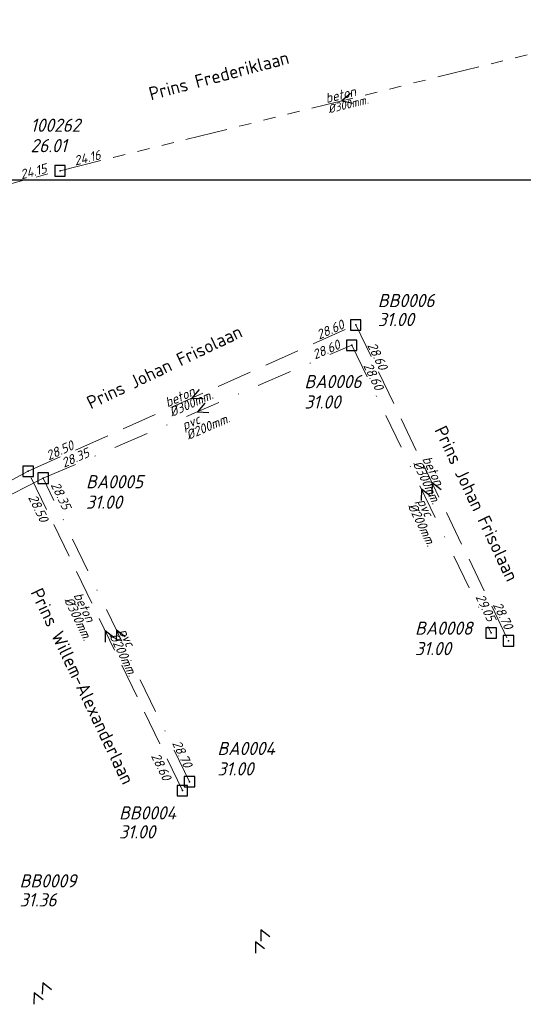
# Model space of a CAD drawing. Header units: metres. Extents: x 152202 to 157341, y 461610 to 468701.
# Tile 11 of 238: x 153069 to 153140, y 461891 to 462031. Entities that reach past the tile are written whole.
import ezdxf
from ezdxf.enums import TextEntityAlignment as Align

# ---------------------------------------------------------------- set-up
doc = ezdxf.new("R2010")
doc.units = ezdxf.units.M
doc.header["$PDMODE"] = 64
doc.header["$PDSIZE"] = 1.5
for name, pattern in [('RI-GWA', [18.45, 6, -1.8, 1.75, -1.8, 1.75, -1.8, 1.75, -1.8]), ('RI-HWA', [7.4, 5, -2.4]), ('RI-VWA', [11, 5, -3, 0, -3])]:
    doc.linetypes.add(name, pattern=pattern)
doc.layers.get('0').update_dxf_attribs({"linetype": 'CONTINUOUS'})
doc.layers.get('DEFPOINTS').update_dxf_attribs({"linetype": 'CONTINUOUS'})
for name, color, linetype, lineweight in [('B-OI-RI-GWA-MATERIAAL-T18', 10, 'CONTINUOUS', 18), ('B-OI-RI-GWA-PUTDEKSELHOOGTE-T25', 10, 'CONTINUOUS', 25), ('B-OI-RI-GWA_BOB-T18', 10, 'CONTINUOUS', 18), ('B-OI-RI-GWA_DIAMETER-T18', 10, 'CONTINUOUS', 18), ('B-OI-RI-GWA_PUTNUMMER-T18', 10, 'CONTINUOUS', 18), ('B-OI-RI-GWA_RIOOLPUT-S', 10, 'CONTINUOUS', 25), ('B-OI-RI-GWA_TRANSPORTLEIDING-G', 10, 'RI-GWA', 18), ('B-OI-RI-HWA-BOB-T18', 150, 'CONTINUOUS', 18), ('B-OI-RI-HWA-MATERIAAL-T18', 150, 'CONTINUOUS', 18), ('B-OI-RI-HWA-PUTDEKSELHOOGTE-T25', 150, 'CONTINUOUS', 25), ('B-OI-RI-HWA-PUTNUMMER-T25', 150, 'CONTINUOUS', 25), ('B-OI-RI-HWA_DIAMETER-T18', 150, 'CONTINUOUS', 18), ('B-OI-RI-HWA_RIOOLPUT-S', 150, 'CONTINUOUS', 25), ('B-OI-RI-HWA_TRANSPORTLEIDING-G', 150, 'RI-HWA', 18), ('B-OI-RI-STROOMRICHTING-S', 252, 'CONTINUOUS', 25), ('B-OI-RI-VWA-BOB-T18', 34, 'CONTINUOUS', 18), ('B-OI-RI-VWA-DIAMETER-T18', 34, 'CONTINUOUS', 18), ('B-OI-RI-VWA-MATERIAAL-T18', 34, 'CONTINUOUS', 18), ('B-OI-RI-VWA_PUTDEKSELHOOGTE-T25', 34, 'CONTINUOUS', 25), ('B-OI-RI-VWA_PUTNUMMER-T25', 34, 'CONTINUOUS', 25), ('B-OI-RI-VWA_RIOOLPUT-S', 34, 'CONTINUOUS', 25), ('B-OI-RI-VWA_TRANSPORTLEIDING-G', 34, 'RI-VWA', 18), ('B-RO-OG-TOPOGRAFIE-T18', 2, 'CONTINUOUS', 18)]:
    doc.layers.add(name, color=color, linetype=linetype, lineweight=lineweight)
doc.styles.add('NLCS-ISO-M200-T18', font='NLCS-ISO.ttf', dxfattribs={"height": 360})
doc.styles.add('NLCS-ISO-M500-T18_CURSIEF', font='NLCS-ISO.ttf', dxfattribs={"oblique": 15, "height": 0.9})
doc.styles.add('NLCS-ISO-M750-T18_CURSIEF', font='NLCS-ISO.ttf', dxfattribs={"oblique": 15, "height": 1.35})
doc.styles.add('NLCS-ISO-M750-T25_CURSIEF', font='NLCS-ISO.ttf', dxfattribs={"oblique": 15, "height": 1.875})

# ---------------------------------------------------------------- blocks, each defined once
blk = doc.blocks.new('ACMAP_ANN_TEMPLATE_hwa-diam')
at = {"style": 'NLCS-ISO-M750-T18_CURSIEF', "oblique": 15}
blk.add_attdef('hwa-diam', (-3.7, -1.3), '', height=1.35, dxfattribs=at)
blk = doc.blocks.new('ACMAP_ANN_TEMPLATE_hwa-materiaal')
at = {"style": 'NLCS-ISO-M750-T18_CURSIEF', "oblique": 15}
blk.add_attdef('hwa-mat', (-3.7, 0.2), '', height=1.35, dxfattribs=at)
blk = doc.blocks.new('ACMAP_ANN_TEMPLATE_hwa-nap-l')
at = {"style": 'NLCS-ISO-M750-T18_CURSIEF', "oblique": 15}
blk.add_attdef('hwa-nap-l', (3.3, 0.2), '', height=1.35, dxfattribs=at)
blk = doc.blocks.new('ACMAP_ANN_TEMPLATE_hwa-nap-r')
at = {"style": 'NLCS-ISO-M750-T18_CURSIEF', "oblique": 15}
blk.add_attdef('hwa-nap-r', (-5.6, 0.2), '', height=1.35, dxfattribs=at)
blk = doc.blocks.new('ACMAP_ANN_TEMPLATE_vwa-diam')
at = {"style": 'NLCS-ISO-M750-T18_CURSIEF', "oblique": 15}
blk.add_attdef('vwa-diam', (0.3, -1.3), '', height=1.35, dxfattribs=at)
blk = doc.blocks.new('ACMAP_ANN_TEMPLATE_vwa-materiaal')
at = {"style": 'NLCS-ISO-M750-T18_CURSIEF', "oblique": 15}
blk.add_attdef('vwa-mat', (0.3, 0.2), '', height=1.35, dxfattribs=at)
blk = doc.blocks.new('ACMAP_ANN_TEMPLATE_vwa-nap-l')
at = {"style": 'NLCS-ISO-M750-T18_CURSIEF', "oblique": 15}
blk.add_attdef('vwa-nap-l', (3.3, 0.2), '', height=1.35, dxfattribs=at)
blk = doc.blocks.new('ACMAP_ANN_TEMPLATE_vwa-nap-r')
at = {"style": 'NLCS-ISO-M750-T18_CURSIEF', "oblique": 15}
blk.add_attdef('vwa-nap-r', (-5.6, 0.2), '', height=1.35, dxfattribs=at)
blk = doc.blocks.new('ACMAP_ANN_TEMPLATE_gwa-diam')
at = {"style": 'NLCS-ISO-M500-T18_CURSIEF', "oblique": 15}
blk.add_attdef('gwa-diam', (-2.2, -1.3), '', height=1.2, dxfattribs=at)
blk = doc.blocks.new('ACMAP_ANN_TEMPLATE_gwa-materiaal')
at = {"style": 'NLCS-ISO-M750-T18_CURSIEF', "oblique": 15}
blk.add_attdef('gwa-mat', (-2.2, 0.2), '', height=1.35, dxfattribs=at)
blk = doc.blocks.new('ACMAP_ANN_TEMPLATE_gwa-nap-l')
at = {"style": 'NLCS-ISO-M750-T18_CURSIEF', "oblique": 15}
blk.add_attdef('gwa-nap-l', (2.3, 0.2), '', height=1.35, dxfattribs=at)
blk = doc.blocks.new('ACMAP_ANN_TEMPLATE_gwa-nap-r')
at = {"style": 'NLCS-ISO-M750-T18_CURSIEF', "oblique": 15}
blk.add_attdef('gwa-nap-r', (-5.6, 0.2), '', height=1.35, dxfattribs=at)
blk = doc.blocks.new('ACMAP_ANN_TEMPLATE_hwa-puth')
at = {"color": 0, "linetype": 'ByBlock', "style": 'NLCS-ISO-M750-T25_CURSIEF', "oblique": 15}
blk.add_attdef('hwa-puth', (-9, -6.8), '', height=1.88, dxfattribs=at)
blk = doc.blocks.new('ACMAP_ANN_TEMPLATE_hwa-putnr')
at = {"color": 0, "linetype": 'ByBlock', "style": 'NLCS-ISO-M750-T25_CURSIEF', "oblique": 15}
blk.add_attdef('hwa-putnr', (-9, -4.1), '', height=1.88, dxfattribs=at)
blk = doc.blocks.new('ACMAP_ANN_TEMPLATE_gwa-puth')
at = {"style": 'NLCS-ISO-M750-T25_CURSIEF', "oblique": 15}
blk.add_attdef('gwa-puth', (3, -5), '', height=1.88, dxfattribs=at)
blk = doc.blocks.new('ACMAP_ANN_TEMPLATE_gwa-putnr')
at = {"style": 'NLCS-ISO-M750-T25_CURSIEF', "oblique": 15}
blk.add_attdef('gwa-putnr', (3, -2.1), '', height=1.88, dxfattribs=at)
blk = doc.blocks.new('ACMAP_ANN_TEMPLATE_vwa-puth')
at = {"style": 'NLCS-ISO-M750-T25_CURSIEF', "oblique": 15}
blk.add_attdef('vwa-puth', (-3, 5), '', height=1.88, dxfattribs=at)
blk = doc.blocks.new('ACMAP_ANN_TEMPLATE_vwa-putnr')
at = {"style": 'NLCS-ISO-M750-T25_CURSIEF', "oblique": 15}
blk.add_attdef('vaw-putnr', (-3, 7.9), '', height=1.88, dxfattribs=at)

msp = doc.modelspace()

# ---------------------------------------------------------------- linework, layer by layer
at = {"layer": 'B-OI-RI-GWA_RIOOLPUT-S', "transparency": 33554623}
msp.add_point((153074.47, 462009.31), dxfattribs=at)
at = {"layer": 'B-OI-RI-GWA_TRANSPORTLEIDING-G', "transparency": 33554623}
for p, q in [((153074.47, 462009.31), (153154.64, 462029.22)), ((153020.92, 461995.41), (153074.47, 462009.31))]:
    msp.add_line(p, q, dxfattribs=at)
at = {"layer": 'B-OI-RI-HWA_RIOOLPUT-S', "transparency": 33554623}
for p in [(153116.51, 461987.4), (153069.93, 461966.6), (153138.24, 461942.49), (153091.86, 461921.21)]:
    msp.add_point(p, dxfattribs=at)
at = {"layer": 'B-OI-RI-HWA_TRANSPORTLEIDING-G', "transparency": 33554623}
for p, q in [((153069.93, 461966.6), (153116.51, 461987.4)), ((153116.51, 461987.4), (153138.24, 461942.49)), ((153069.93, 461966.6), (153043.1, 461952.24)), ((153091.86, 461921.21), (153069.93, 461966.6))]:
    msp.add_line(p, q, dxfattribs=at)
at = {"layer": 'B-OI-RI-STROOMRICHTING-S', "transparency": 33554623}
for points in [[(153115.78, 462020.31), (153114.55, 462019.27), (153116.13, 462018.91)], [(153094.24, 461978.24), (153093.22, 461977), (153094.83, 461976.93)], [(153095.05, 461976.29), (153094.01, 461975.06), (153095.62, 461974.97)], [(153128.65, 461963.96), (153127.38, 461964.95), (153127.35, 461963.34)], [(153127.14, 461963.08), (153125.86, 461964.07), (153125.84, 461962.46)], [(153082.17, 461942.92), (153080.89, 461943.91), (153080.87, 461942.3)], [(153083.75, 461943.06), (153082.48, 461944.04), (153082.46, 461942.44)], [(153104.31, 461900.45), (153103.04, 461901.43), (153103.02, 461899.82)], [(153103.55, 461898.74), (153102.27, 461899.72), (153102.26, 461898.11)], [(153073.25, 461892.89), (153072, 461893.9), (153071.94, 461892.29)], [(153072.07, 461891.46), (153070.8, 461892.45), (153070.76, 461890.84)]]:
    msp.add_lwpolyline(points, dxfattribs=at)
at = {"layer": 'B-OI-RI-VWA_RIOOLPUT-S', "transparency": 33554623}
for p in [(153115.94, 461984.51), (153072.08, 461965.61), (153135.78, 461943.62), (153092.88, 461922.48)]:
    msp.add_point(p, dxfattribs=at)
at = {"layer": 'B-OI-RI-VWA_TRANSPORTLEIDING-G', "transparency": 33554623}
for p, q in [((153072.08, 461965.61), (153115.94, 461984.51)), ((153115.94, 461984.51), (153135.78, 461943.62)), ((153072.08, 461965.61), (153042.47, 461950.54)), ((153092.88, 461922.48), (153072.08, 461965.61))]:
    msp.add_line(p, q, dxfattribs=at)
at = {"layer": 'DEFPOINTS', "flags": 128}
msp.add_lwpolyline([(153428.175, 462374.019), (153234.15, 462374.629), (153234.15, 462623.019), (152813.175, 462623.019), (152813.175, 462008.019), (153286.694, 462008.019), (153286.694, 462092.924), (153428.175, 462092.924)], close=True, dxfattribs=at)

# ---------------------------------------------------------------- block references
at = {"layer": 'B-OI-RI-GWA-MATERIAAL-T18', "transparency": 33554623}
ref = msp.add_blockref('ACMAP_ANN_TEMPLATE_gwa-materiaal', (153114.555, 462019.265), dxfattribs=dict(at, rotation=13.94708424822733))
ref.add_attrib('gwa-mat', 'beton', (153112.372, 462018.929), dxfattribs={"layer": '0', "color": 0, "linetype": 'ByBlock', "height": 1.35, "rotation": 13.94708, "style": 'NLCS-ISO-M750-T18_CURSIEF', "oblique": 15})
at = {"layer": 'B-OI-RI-GWA-PUTDEKSELHOOGTE-T25', "transparency": 33554623}
ref = msp.add_blockref('ACMAP_ANN_TEMPLATE_gwa-puth', (153067.268, 462016.954), dxfattribs=at)
ref.add_attrib('gwa-puth', '26.01', (153070.268, 462011.954), dxfattribs={"layer": '0', "color": 0, "linetype": 'ByBlock', "height": 1.875, "style": 'NLCS-ISO-M750-T25_CURSIEF', "oblique": 15})
at = {"layer": 'B-OI-RI-GWA_BOB-T18', "transparency": 33554623}
ref = msp.add_blockref('ACMAP_ANN_TEMPLATE_gwa-nap-l', (153074.47, 462009.31), dxfattribs=dict(at, rotation=13.94708424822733))
ref.add_attrib('gwa-nap-l', '24.16', (153076.654, 462010.058), dxfattribs={"layer": '0', "color": 0, "linetype": 'ByBlock', "height": 1.35, "rotation": 13.94708, "style": 'NLCS-ISO-M750-T18_CURSIEF', "oblique": 15})
ref = msp.add_blockref('ACMAP_ANN_TEMPLATE_gwa-nap-r', (153074.47, 462009.31), dxfattribs=dict(at, rotation=14.55116317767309))
ref.add_attrib('gwa-nap-r', '24.15', (153068.999, 462008.097), dxfattribs={"layer": '0', "color": 0, "linetype": 'ByBlock', "height": 1.35, "rotation": 14.55116, "style": 'NLCS-ISO-M750-T18_CURSIEF', "oblique": 15})
at = {"layer": 'B-OI-RI-GWA_DIAMETER-T18', "transparency": 33554623}
ref = msp.add_blockref('ACMAP_ANN_TEMPLATE_gwa-diam', (153114.555, 462019.265), dxfattribs=dict(at, rotation=13.94708424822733))
ref.add_attrib('gwa-diam', '%%c300mm.', (153112.733, 462017.473), dxfattribs={"layer": '0', "color": 0, "linetype": 'ByBlock', "height": 1.2, "rotation": 13.94708, "style": 'NLCS-ISO-M500-T18_CURSIEF', "oblique": 15})
at = {"layer": 'B-OI-RI-GWA_PUTNUMMER-T18', "transparency": 33554623}
ref = msp.add_blockref('ACMAP_ANN_TEMPLATE_gwa-putnr', (153067.268, 462016.954), dxfattribs=at)
ref.add_attrib('gwa-putnr', '100262', (153070.268, 462014.854), dxfattribs={"layer": '0', "color": 0, "linetype": 'ByBlock', "height": 1.875, "style": 'NLCS-ISO-M750-T25_CURSIEF', "oblique": 15})
at = {"layer": 'B-OI-RI-HWA-BOB-T18', "transparency": 33554623}
ref = msp.add_blockref('ACMAP_ANN_TEMPLATE_hwa-nap-r', (153116.51, 461987.4), dxfattribs=dict(at, rotation=24.06284372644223))
ref.add_attrib('hwa-nap-r', '28.60', (153111.315, 461985.299), dxfattribs={"layer": '0', "color": 0, "linetype": 'ByBlock', "height": 1.35, "rotation": 24.06284, "style": 'NLCS-ISO-M750-T18_CURSIEF', "oblique": 15})
ref = msp.add_blockref('ACMAP_ANN_TEMPLATE_hwa-nap-l', (153116.51, 461987.4), dxfattribs=dict(at, rotation=295.820325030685))
ref.add_attrib('hwa-nap-l', '28.60', (153118.127, 461984.517), dxfattribs={"layer": '0', "color": 0, "linetype": 'ByBlock', "height": 1.35, "rotation": 295.82033, "style": 'NLCS-ISO-M750-T18_CURSIEF', "oblique": 15})
ref = msp.add_blockref('ACMAP_ANN_TEMPLATE_hwa-nap-l', (153069.93, 461966.6), dxfattribs=dict(at, rotation=24.06284372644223))
ref.add_attrib('hwa-nap-l', '28.50', (153072.862, 461968.128), dxfattribs={"layer": '0', "color": 0, "linetype": 'ByBlock', "height": 1.35, "rotation": 24.06284, "style": 'NLCS-ISO-M750-T18_CURSIEF', "oblique": 15})
ref = msp.add_blockref('ACMAP_ANN_TEMPLATE_hwa-nap-r', (153072.155, 461957.766), dxfattribs=dict(at, rotation=295.7873281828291))
ref.add_attrib('hwa-nap-r', '28.50', (153069.899, 461962.895), dxfattribs={"layer": '0', "color": 0, "linetype": 'ByBlock', "height": 1.35, "rotation": 295.78733, "style": 'NLCS-ISO-M750-T18_CURSIEF', "oblique": 15})
ref = msp.add_blockref('ACMAP_ANN_TEMPLATE_hwa-nap-r', (153138.24, 461942.49), dxfattribs=dict(at, rotation=295.820325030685))
ref.add_attrib('hwa-nap-r', '28.70', (153135.981, 461947.618), dxfattribs={"layer": '0', "color": 0, "linetype": 'ByBlock', "height": 1.35, "rotation": 295.82033, "style": 'NLCS-ISO-M750-T18_CURSIEF', "oblique": 15})
ref = msp.add_blockref('ACMAP_ANN_TEMPLATE_hwa-nap-l', (153085.752, 461929.036), dxfattribs=dict(at, rotation=295.7873281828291))
ref.add_attrib('hwa-nap-l', '28.60', (153087.368, 461926.151), dxfattribs={"layer": '0', "color": 0, "linetype": 'ByBlock', "height": 1.35, "rotation": 295.78733, "style": 'NLCS-ISO-M750-T18_CURSIEF', "oblique": 15})
at = {"layer": 'B-OI-RI-HWA-MATERIAAL-T18', "transparency": 33554623}
ref = msp.add_blockref('ACMAP_ANN_TEMPLATE_hwa-materiaal', (153093.22, 461977), dxfattribs=dict(at, rotation=24.06284372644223))
ref.add_attrib('hwa-mat', 'beton', (153089.76, 461975.674), dxfattribs={"layer": '0', "color": 0, "linetype": 'ByBlock', "height": 1.35, "rotation": 24.06284, "style": 'NLCS-ISO-M750-T18_CURSIEF', "oblique": 15})
ref = msp.add_blockref('ACMAP_ANN_TEMPLATE_hwa-materiaal', (153127.375, 461964.945), dxfattribs=dict(at, rotation=295.820325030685))
ref.add_attrib('hwa-mat', 'beton', (153125.943, 461968.363), dxfattribs={"layer": '0', "color": 0, "linetype": 'ByBlock', "height": 1.35, "rotation": 295.82033, "style": 'NLCS-ISO-M750-T18_CURSIEF', "oblique": 15})
ref = msp.add_blockref('ACMAP_ANN_TEMPLATE_hwa-materiaal', (153077.792, 461945.563), dxfattribs=dict(at, rotation=295.7873281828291))
ref.add_attrib('hwa-mat', 'beton', (153076.363, 461948.981), dxfattribs={"layer": '0', "color": 0, "linetype": 'ByBlock', "height": 1.35, "rotation": 295.78733, "style": 'NLCS-ISO-M750-T18_CURSIEF', "oblique": 15})
at = {"layer": 'B-OI-RI-HWA-PUTDEKSELHOOGTE-T25', "transparency": 33554623}
for p, values in [((153128.659, 461994.032), {'hwa-puth': '31.00'}), ((153091.86, 461921.21), {'hwa-puth': '31.00'}), ((153077.716, 461911.546), {'hwa-puth': '31.36'})]:
    msp.add_blockref('ACMAP_ANN_TEMPLATE_hwa-puth', p, dxfattribs=at).add_auto_attribs(values)
at = {"layer": 'B-OI-RI-HWA-PUTNUMMER-T25', "transparency": 33554623}
for p, values in [((153128.659, 461994.032), {'hwa-putnr': 'BB0006'}), ((153091.86, 461921.21), {'hwa-putnr': 'BB0004'}), ((153077.716, 461911.546), {'hwa-putnr': 'BB0009'})]:
    msp.add_blockref('ACMAP_ANN_TEMPLATE_hwa-putnr', p, dxfattribs=at).add_auto_attribs(values)
at = {"layer": 'B-OI-RI-HWA_DIAMETER-T18', "transparency": 33554623}
ref = msp.add_blockref('ACMAP_ANN_TEMPLATE_hwa-diam', (153093.22, 461977), dxfattribs=dict(at, rotation=24.06284372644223))
ref.add_attrib('hwa-diam', '%%c300mm.', (153090.372, 461974.304), dxfattribs={"layer": '0', "color": 0, "linetype": 'ByBlock', "height": 1.35, "rotation": 24.06284, "style": 'NLCS-ISO-M750-T18_CURSIEF', "oblique": 15})
ref = msp.add_blockref('ACMAP_ANN_TEMPLATE_hwa-diam', (153127.375, 461964.945), dxfattribs=dict(at, rotation=295.820325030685))
ref.add_attrib('hwa-diam', '%%c300mm.', (153124.593, 461967.709), dxfattribs={"layer": '0', "color": 0, "linetype": 'ByBlock', "height": 1.35, "rotation": 295.82033, "style": 'NLCS-ISO-M750-T18_CURSIEF', "oblique": 15})
ref = msp.add_blockref('ACMAP_ANN_TEMPLATE_hwa-diam', (153077.792, 461945.563), dxfattribs=dict(at, rotation=295.7873281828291))
ref.add_attrib('hwa-diam', '%%c300mm.', (153075.012, 461948.329), dxfattribs={"layer": '0', "color": 0, "linetype": 'ByBlock', "height": 1.35, "rotation": 295.78733, "style": 'NLCS-ISO-M750-T18_CURSIEF', "oblique": 15})
at = {"layer": 'B-OI-RI-VWA-BOB-T18', "transparency": 33554623}
ref = msp.add_blockref('ACMAP_ANN_TEMPLATE_vwa-nap-r', (153115.94, 461984.51), dxfattribs=dict(at, rotation=23.31200992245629))
ref.add_attrib('vwa-nap-r', '28.60', (153110.718, 461982.478), dxfattribs={"layer": '0', "color": 0, "linetype": 'ByBlock', "height": 1.35, "rotation": 23.31201, "style": 'NLCS-ISO-M750-T18_CURSIEF', "oblique": 15})
ref = msp.add_blockref('ACMAP_ANN_TEMPLATE_vwa-nap-l', (153115.94, 461984.51), dxfattribs=dict(at, rotation=295.8828565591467))
ref.add_attrib('vwa-nap-l', '28.60', (153117.56, 461981.628), dxfattribs={"layer": '0', "color": 0, "linetype": 'ByBlock', "height": 1.35, "rotation": 295.88286, "style": 'NLCS-ISO-M750-T18_CURSIEF', "oblique": 15})
ref = msp.add_blockref('ACMAP_ANN_TEMPLATE_vwa-nap-l', (153072.08, 461965.61), dxfattribs=dict(at, rotation=23.31200992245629))
ref.add_attrib('vwa-nap-l', '28.35', (153075.031, 461967.1), dxfattribs={"layer": '0', "color": 0, "linetype": 'ByBlock', "height": 1.35, "rotation": 23.31201, "style": 'NLCS-ISO-M750-T18_CURSIEF', "oblique": 15})
ref = msp.add_blockref('ACMAP_ANN_TEMPLATE_vwa-nap-r', (153075.361, 461959.554), dxfattribs=dict(at, rotation=295.7462899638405))
ref.add_attrib('vwa-nap-r', '28.35', (153073.109, 461964.685), dxfattribs={"layer": '0', "color": 0, "linetype": 'ByBlock', "height": 1.35, "rotation": 295.74629, "style": 'NLCS-ISO-M750-T18_CURSIEF', "oblique": 15})
ref = msp.add_blockref('ACMAP_ANN_TEMPLATE_vwa-nap-r', (153135.78, 461943.62), dxfattribs=dict(at, rotation=295.8828565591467))
ref.add_attrib('vwa-nap-r', '29.05', (153133.515, 461948.746), dxfattribs={"layer": '0', "color": 0, "linetype": 'ByBlock', "height": 1.35, "rotation": 295.88286, "style": 'NLCS-ISO-M750-T18_CURSIEF', "oblique": 15})
ref = msp.add_blockref('ACMAP_ANN_TEMPLATE_vwa-nap-l', (153088.764, 461930.836), dxfattribs=dict(at, rotation=295.7462899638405))
ref.add_attrib('vwa-nap-l', '28.70', (153090.378, 461927.951), dxfattribs={"layer": '0', "color": 0, "linetype": 'ByBlock', "height": 1.35, "rotation": 295.74629, "style": 'NLCS-ISO-M750-T18_CURSIEF', "oblique": 15})
at = {"layer": 'B-OI-RI-VWA-DIAMETER-T18', "transparency": 33554623}
ref = msp.add_blockref('ACMAP_ANN_TEMPLATE_vwa-diam', (153091.956, 461972.124), dxfattribs=dict(at, rotation=23.31200992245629))
ref.add_attrib('vwa-diam', '%%c200mm.', (153092.746, 461971.048), dxfattribs={"layer": '0', "color": 0, "linetype": 'ByBlock', "height": 1.35, "rotation": 23.31201, "style": 'NLCS-ISO-M750-T18_CURSIEF', "oblique": 15})
ref = msp.add_blockref('ACMAP_ANN_TEMPLATE_vwa-diam', (153124.92, 461962.522), dxfattribs=dict(at, rotation=295.8828565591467))
ref.add_attrib('vwa-diam', '%%c200mm.', (153123.881, 461961.685), dxfattribs={"layer": '0', "color": 0, "linetype": 'ByBlock', "height": 1.35, "rotation": 295.88286, "style": 'NLCS-ISO-M750-T18_CURSIEF', "oblique": 15})
ref = msp.add_blockref('ACMAP_ANN_TEMPLATE_vwa-diam', (153082.48, 461944.045), dxfattribs=dict(at, rotation=295.7462899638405))
ref.add_attrib('vwa-diam', '%%c200mm.', (153081.439, 461943.21), dxfattribs={"layer": '0', "color": 0, "linetype": 'ByBlock', "height": 1.35, "rotation": 295.74629, "style": 'NLCS-ISO-M750-T18_CURSIEF', "oblique": 15})
at = {"layer": 'B-OI-RI-VWA-MATERIAAL-T18', "transparency": 33554623}
ref = msp.add_blockref('ACMAP_ANN_TEMPLATE_vwa-materiaal', (153091.956, 461972.124), dxfattribs=dict(at, rotation=23.31200992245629))
ref.add_attrib('vwa-mat', 'pvc', (153092.152, 461972.426), dxfattribs={"layer": '0', "color": 0, "linetype": 'ByBlock', "height": 1.35, "rotation": 23.31201, "style": 'NLCS-ISO-M750-T18_CURSIEF', "oblique": 15})
ref = msp.add_blockref('ACMAP_ANN_TEMPLATE_vwa-materiaal', (153124.92, 461962.522), dxfattribs=dict(at, rotation=295.8828565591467))
ref.add_attrib('vwa-mat', 'pvc', (153125.231, 461962.34), dxfattribs={"layer": '0', "color": 0, "linetype": 'ByBlock', "height": 1.35, "rotation": 295.88286, "style": 'NLCS-ISO-M750-T18_CURSIEF', "oblique": 15})
ref = msp.add_blockref('ACMAP_ANN_TEMPLATE_vwa-materiaal', (153082.48, 461944.045), dxfattribs=dict(at, rotation=295.7462899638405))
ref.add_attrib('vwa-mat', 'pvc', (153082.79, 461943.862), dxfattribs={"layer": '0', "color": 0, "linetype": 'ByBlock', "height": 1.35, "rotation": 295.74629, "style": 'NLCS-ISO-M750-T18_CURSIEF', "oblique": 15})
at = {"layer": 'B-OI-RI-VWA_PUTDEKSELHOOGTE-T25', "transparency": 33554623}
ref = msp.add_blockref('ACMAP_ANN_TEMPLATE_vwa-puth', (153112.222, 461970.517), dxfattribs=at)
ref.add_attrib('vwa-puth', '31.00', (153109.222, 461975.517), dxfattribs={"layer": '0', "color": 0, "linetype": 'ByBlock', "height": 1.875, "style": 'NLCS-ISO-M750-T25_CURSIEF', "oblique": 15})
ref = msp.add_blockref('ACMAP_ANN_TEMPLATE_vwa-puth', (153081.161, 461956.278), dxfattribs=at)
ref.add_attrib('vwa-puth', '31.00', (153078.161, 461961.278), dxfattribs={"layer": '0', "color": 0, "linetype": 'ByBlock', "height": 1.875, "style": 'NLCS-ISO-M750-T25_CURSIEF', "oblique": 15})
ref = msp.add_blockref('ACMAP_ANN_TEMPLATE_vwa-puth', (153127.946, 461935.463), dxfattribs=at)
ref.add_attrib('vwa-puth', '31.00', (153124.946, 461940.463), dxfattribs={"layer": '0', "color": 0, "linetype": 'ByBlock', "height": 1.875, "style": 'NLCS-ISO-M750-T25_CURSIEF', "oblique": 15})
ref = msp.add_blockref('ACMAP_ANN_TEMPLATE_vwa-puth', (153099.851, 461918.368), dxfattribs=at)
ref.add_attrib('vwa-puth', '31.00', (153096.851, 461923.368), dxfattribs={"layer": '0', "color": 0, "linetype": 'ByBlock', "height": 1.875, "style": 'NLCS-ISO-M750-T25_CURSIEF', "oblique": 15})
at = {"layer": 'B-OI-RI-VWA_PUTNUMMER-T25', "transparency": 33554623}
ref = msp.add_blockref('ACMAP_ANN_TEMPLATE_vwa-putnr', (153112.222, 461970.517), dxfattribs=at)
ref.add_attrib('vaw-putnr', 'BA0006', (153109.222, 461978.417), dxfattribs={"layer": '0', "color": 0, "linetype": 'ByBlock', "height": 1.875, "style": 'NLCS-ISO-M750-T25_CURSIEF', "oblique": 15})
ref = msp.add_blockref('ACMAP_ANN_TEMPLATE_vwa-putnr', (153081.161, 461956.278), dxfattribs=at)
ref.add_attrib('vaw-putnr', 'BA0005', (153078.161, 461964.178), dxfattribs={"layer": '0', "color": 0, "linetype": 'ByBlock', "height": 1.875, "style": 'NLCS-ISO-M750-T25_CURSIEF', "oblique": 15})
ref = msp.add_blockref('ACMAP_ANN_TEMPLATE_vwa-putnr', (153127.946, 461935.463), dxfattribs=at)
ref.add_attrib('vaw-putnr', 'BA0008', (153124.946, 461943.363), dxfattribs={"layer": '0', "color": 0, "linetype": 'ByBlock', "height": 1.875, "style": 'NLCS-ISO-M750-T25_CURSIEF', "oblique": 15})
ref = msp.add_blockref('ACMAP_ANN_TEMPLATE_vwa-putnr', (153099.851, 461918.368), dxfattribs=at)
ref.add_attrib('vaw-putnr', 'BA0004', (153096.851, 461926.268), dxfattribs={"layer": '0', "color": 0, "linetype": 'ByBlock', "height": 1.875, "style": 'NLCS-ISO-M750-T25_CURSIEF', "oblique": 15})

# ---------------------------------------------------------------- texts
at = {"layer": 'B-RO-OG-TOPOGRAFIE-T18', "style": 'NLCS-ISO-M200-T18'}
for s, rotation, p in [('Prins Frederiklaan', 14.9, (153097.052, 462022.848)), ('Prins Johan Frisolaan', 25.6, (153089.306, 461981.425)), ('Prins Johan Frisolaan', 295.6, (153133.699, 461962.019)), ('Prins Willem-Alexanderlaan', 295.6, (153077.664, 461936.056))]:
    msp.add_text(s, height=1.875, rotation=rotation, dxfattribs=at).set_placement(p, align=Align.MIDDLE)

doc.saveas('drawing.dxf')
